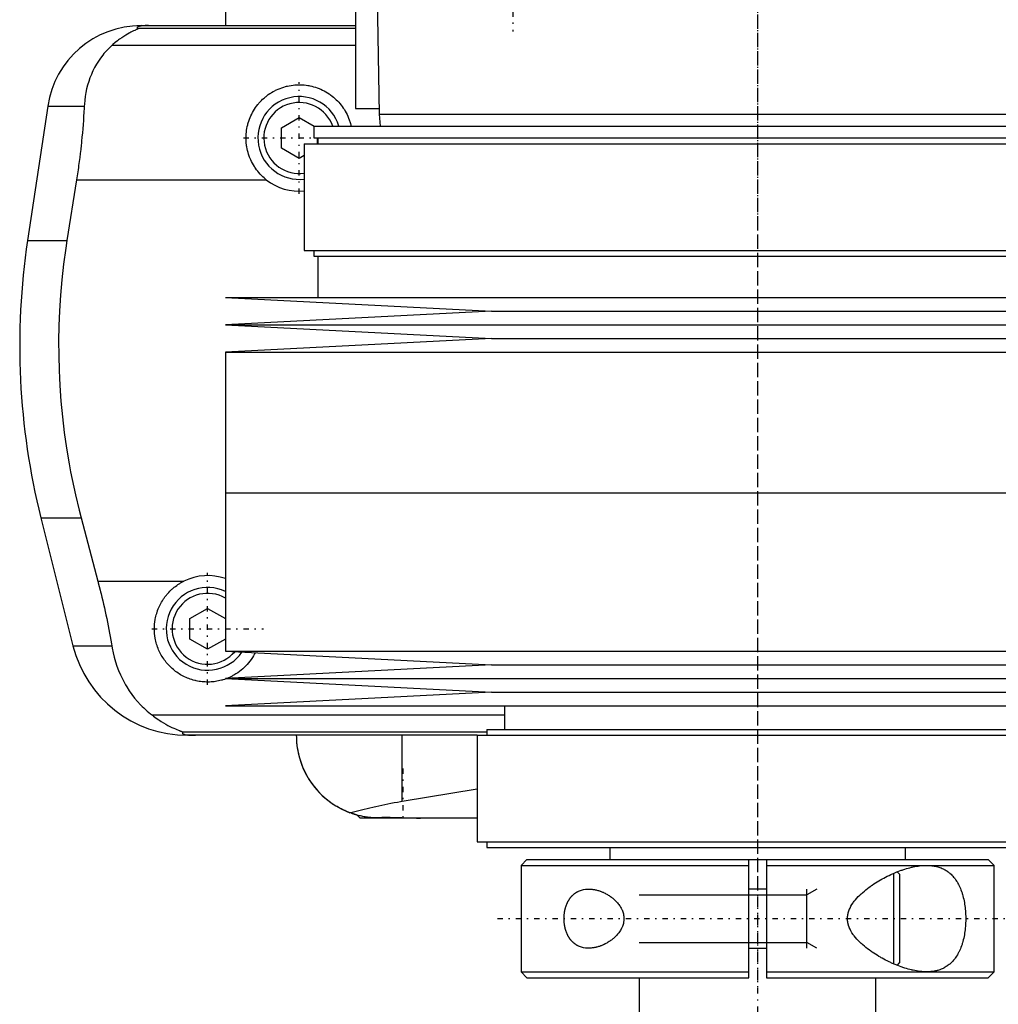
# Model space of a CAD drawing. Extents: x -105 to 105, y -139 to 487.
# Tile 2 of 5: x -62 to 20, y -83 to 0. Entities that reach past the tile are written whole.
import ezdxf

# ---------------------------------------------------------------- set-up
doc = ezdxf.new("R2010")
doc.units = 0
doc.linetypes.add('CENTER', pattern=[1.5, 0.45, -0.5, 0.05, -0.5])
for name, color, linetype in [('AM_0', 7, 'CONTINUOUS'), ('AM_10', 7, 'CONTINUOUS'), ('AM_7', 7, 'CENTER')]:
    doc.layers.add(name, color=color, linetype=linetype)

msp = doc.modelspace()

# ---------------------------------------------------------------- linework, layer by layer
at = {"layer": 'AM_0', "color": 7, "linetype": 'CONTINUOUS'}
for p, q in [((-34, 4), (-34, -7)), ((-32.175, 4), (-32, -7.5)), ((-45, 1.5), (-45, 0)), ((-52.11, 0), (-34, 0)), ((-34, -0.254), (-52.378, -0.254)), ((-34, -1.693), (-54.6, -1.693)), ((-60.021, -6.813), (-61.724, -18.159)), ((-60.021, -6.813), (-56.932, -6.813)), ((-34, -7), (-32.008, -7)), ((-40.25, -8.634), (-38.75, -7.768)), ((-38.75, -7.768), (-37.482, -8.5)), ((-32, -7.5), (-31.9, -8.5)), ((-32, -7.5), (32, -7.5)), ((-40.25, -10.366), (-40.25, -8.634)), ((-37.525, -8.5), (-37.525, -9.5)), ((-37.525, -8.5), (37.525, -8.5)), ((-37.525, -9.5), (37.525, -9.5)), ((-37.25, -9.5), (-37.25, -10)), ((-37.175, -9.5), (-37.175, -10)), ((-38.75, -11.232), (-40.25, -10.366)), ((-38.325, -10), (-38.325, -19)), ((-38.325, -10), (38.325, -10)), ((-38.325, -10.987), (-38.75, -11.232)), ((-57.58, -13.032), (-58.394, -18.159)), ((-57.58, -13.032), (-41.538, -13.032)), ((-61.724, -18.159), (-58.394, -18.159)), ((-38.325, -19), (38.325, -19)), ((-37.525, -19), (-37.525, -19.5)), ((-37.525, -19.5), (37.525, -19.5)), ((-37.175, -19.5), (-37.175, -23)), ((-45, -23), (-22.5, -24.15)), ((-45, -23), (45, -23)), ((-22.5, -24.15), (-45, -25.3)), ((-22.5, -24.15), (22.5, -24.15)), ((-45, -25.3), (-22.5, -26.45)), ((-45, -25.3), (45, -25.3)), ((-22.5, -26.45), (-45, -27.6)), ((-22.5, -26.45), (22.5, -26.45)), ((-45, -27.6), (-45, -39.5)), ((-45, -27.6), (45, -27.6)), ((-45, -39.5), (45, -39.5)), ((-45, -39.5), (-45, -52.9)), ((-45, -39.5), (0, -39.5)), ((-60.596, -41.616), (-57.893, -52.426)), ((-60.596, -41.616), (-57.2, -41.616)), ((-57.2, -41.616), (-55.781, -46.968)), ((-55.781, -46.968), (-48.498, -46.968)), ((-48, -50.134), (-46.5, -49.268)), ((-46.5, -49.268), (-45, -50.134)), ((-48, -51.866), (-48, -50.134)), ((-57.893, -52.426), (-54.602, -52.426)), ((-46.5, -52.732), (-48, -51.866)), ((-45, -51.866), (-46.5, -52.732)), ((-45, -52.9), (-22.5, -54.05)), ((-45, -52.9), (45, -52.9)), ((-22.5, -54.05), (-45, -55.2)), ((-22.5, -54.05), (22.5, -54.05)), ((-45, -55.2), (-22.5, -56.35)), ((-45, -55.2), (45, -55.2)), ((-22.5, -56.35), (-45, -57.5)), ((-22.5, -56.35), (22.5, -56.35)), ((-45, -57.5), (45, -57.5)), ((-21.4, -57.5), (-21.4, -59.5)), ((-21.4, -58.307), (-51.173, -58.307)), ((-22.9, -59.746), (-48.569, -59.746)), ((-22.9, -59.5), (-22.9, -60)), ((-22.9, -59.5), (22.9, -59.5)), ((-23.7, -60), (-48.192, -60)), ((-30.043, -65.574), (-30.043, -60)), ((-23.7, -60), (-23.7, -69)), ((-23.7, -60), (23.7, -60)), ((-30.043, -65.574), (-23.712, -64.524)), ((-34.069, -66.687), (-34.225, -66.637)), ((-33.848, -66.752), (-33.6, -67)), ((-23.732, -67), (-33.6, -67)), ((-23.7, -69), (23.7, -69)), ((-22.9, -69), (-22.9, -69.5)), ((-22.9, -69.5), (22.9, -69.5)), ((-12.5, -69.5), (-12.5, -70.5)), ((12.5, -70.5), (12.5, -69.5)), ((-19.5, -70.5), (-20, -71)), ((-19.5, -70.5), (-0.75, -70.5)), ((-0.75, -70.5), (0.75, -70.5)), ((-0.75, -80.5), (-0.75, -70.5)), ((0.75, -70.5), (19.5, -70.5)), ((0.75, -70.5), (0.75, -80.5)), ((20, -71), (19.5, -70.5)), ((-20, -71), (-20, -80)), ((-20, -71), (-0.75, -71)), ((0.75, -71), (20, -71)), ((12, -71.75), (11.797, -71.547)), ((20, -80), (20, -71)), ((11.5, -71.67), (11.5, -79.33)), ((12, -71.75), (12, -79.25)), ((0.75, -73), (-0.75, -73)), ((-0.75, -78), (0.75, -78)), ((11.797, -79.453), (12, -79.25)), ((-20, -80), (-19.5, -80.5)), ((-20, -80), (-0.75, -80)), ((-19.5, -80.5), (-0.75, -80.5)), ((-10, -80.5), (-10, -110.5)), ((0.75, -80), (20, -80)), ((0.75, -80.5), (19.5, -80.5)), ((10, -110.5), (10, -80.5)), ((19.5, -80.5), (20, -80))]:
    msp.add_line(p, q, dxfattribs=at)
for points in [[(-51.492, 0, 0), (-51.497, 0, 0), (-51.506, 0, 0), (-51.516, 0, 0), (-51.521, 0, 0), (-51.525, 0, 0), (-51.535, 0, 0), (-51.544, 0, 0), (-51.553, 0, 0), (-51.562, 0, 0), (-51.57, 0, 0), (-51.574, 0, 0), (-51.579, 0, 0), (-51.587, -0.001, 0), (-51.596, -0.001, 0), (-51.605, -0.001, 0), (-51.614, -0.001, 0), (-51.623, -0.001, 0), (-51.627, -0.001, 0), (-51.631, -0.001, 0), (-51.64, -0.001, 0), (-51.649, -0.002, 0), (-51.653, -0.002, 0), (-51.657, -0.002, 0), (-51.666, -0.002, 0), (-51.674, -0.002, 0), (-51.678, -0.002, 0), (-51.682, -0.002, 0), (-51.689, -0.003, 0), (-51.697, -0.003, 0), (-51.704, -0.003, 0), (-51.712, -0.003, 0), (-51.719, -0.003, 0), (-51.723, -0.004, 0), (-51.726, -0.004, 0), (-51.734, -0.004, 0), (-51.741, -0.004, 0), (-51.748, -0.004, 0), (-51.756, -0.005, 0), (-51.763, -0.005, 0), (-51.766, -0.005, 0), (-51.77, -0.005, 0), (-51.777, -0.006, 0), (-51.784, -0.006, 0), (-51.79, -0.006, 0), (-51.797, -0.007, 0), (-51.803, -0.007, 0), (-51.807, -0.007, 0), (-51.81, -0.007, 0), (-51.816, -0.007, 0), (-51.822, -0.008, 0), (-51.842, -0.009, 0), (-51.874, -0.011, 0), (-51.89, -0.012, 0), (-51.905, -0.013, 0), (-51.934, -0.015, 0), (-51.962, -0.017, 0), (-51.988, -0.019, 0), (-52.012, -0.022, 0), (-52.035, -0.024, 0), (-52.046, -0.025, 0), (-52.057, -0.026, 0), (-52.077, -0.029, 0), (-52.096, -0.031, 0), (-52.105, -0.032, 0), (-52.113, -0.033, 0), (-52.129, -0.036, 0), (-52.145, -0.038, 0), (-52.153, -0.039, 0), (-52.16, -0.04, 0), (-52.175, -0.043, 0), (-52.189, -0.045, 0), (-52.234, -0.053, 0), (-52.298, -0.069, 0), (-52.348, -0.084, 0), (-52.386, -0.099, 0), (-52.413, -0.113, 0), (-52.423, -0.121, 0), (-52.432, -0.128, 0), (-52.445, -0.142, 0), (-52.452, -0.157, 0), (-52.454, -0.171, 0), (-52.451, -0.186, 0), (-52.443, -0.201, 0), (-52.437, -0.209, 0), (-52.43, -0.216, 0), (-52.412, -0.231, 0), (-52.391, -0.247, 0), (-52.378, -0.254, 0)], [(-52.378, -0.254, 0), (-52.377, -0.255, 0), (-52.376, -0.256, 0), (-52.375, -0.258, 0), (-52.375, -0.259, 0), (-52.376, -0.26, 0), (-52.377, -0.263, 0), (-52.379, -0.265, 0), (-52.381, -0.268, 0), (-52.385, -0.271, 0), (-52.389, -0.274, 0), (-52.391, -0.275, 0), (-52.394, -0.277, 0), (-52.4, -0.281, 0), (-52.406, -0.284, 0), (-52.413, -0.288, 0), (-52.421, -0.292, 0), (-52.429, -0.296, 0), (-52.433, -0.299, 0), (-52.438, -0.301, 0), (-52.447, -0.306, 0), (-52.457, -0.31, 0), (-52.462, -0.313, 0), (-52.468, -0.315, 0), (-52.479, -0.321, 0), (-52.49, -0.326, 0), (-52.496, -0.329, 0), (-52.502, -0.331, 0), (-52.514, -0.337, 0), (-52.527, -0.343, 0), (-52.54, -0.349, 0), (-52.553, -0.355, 0), (-52.567, -0.361, 0), (-52.574, -0.364, 0), (-52.581, -0.368, 0), (-52.595, -0.374, 0), (-52.61, -0.381, 0), (-52.663, -0.405, 0), (-52.763, -0.452, 0), (-52.876, -0.506, 0), (-52.999, -0.568, 0), (-53.064, -0.602, 0), (-53.132, -0.638, 0), (-53.273, -0.717, 0), (-53.426, -0.807, 0), (-53.588, -0.908, 0), (-53.758, -1.021, 0), (-53.936, -1.147, 0), (-54.027, -1.214, 0), (-54.12, -1.286, 0), (-54.309, -1.438, 0), (-54.502, -1.605, 0), (-54.6, -1.693, 0)], [(-54.6, -1.693, 0), (-54.718, -1.8, 0), (-54.945, -2.021, 0), (-55.16, -2.253, 0), (-55.263, -2.372, 0), (-55.363, -2.494, 0), (-55.554, -2.744, 0), (-55.733, -3.004, 0), (-55.901, -3.271, 0), (-56.056, -3.547, 0), (-56.199, -3.831, 0), (-56.266, -3.975, 0), (-56.33, -4.121, 0), (-56.448, -4.419, 0), (-56.554, -4.722, 0), (-56.647, -5.031, 0), (-56.727, -5.345, 0), (-56.795, -5.664, 0), (-56.824, -5.825, 0), (-56.85, -5.988, 0), (-56.893, -6.315, 0), (-56.922, -6.646, 0), (-56.932, -6.813, 0)], [(-41.538, -13.032, 0), (-41.601, -12.982, 0), (-41.722, -12.879, 0), (-41.839, -12.772, 0), (-41.895, -12.718, 0), (-41.951, -12.663, 0), (-42.059, -12.55, 0), (-42.164, -12.432, 0), (-42.266, -12.309, 0), (-42.364, -12.181, 0), (-42.458, -12.05, 0), (-42.503, -11.982, 0), (-42.548, -11.914, 0), (-42.633, -11.775, 0), (-42.713, -11.632, 0), (-42.788, -11.486, 0), (-42.858, -11.337, 0), (-42.922, -11.186, 0), (-42.952, -11.109, 0), (-42.981, -11.033, 0), (-43.034, -10.877, 0), (-43.081, -10.721, 0), (-43.103, -10.642, 0), (-43.123, -10.563, 0), (-43.158, -10.405, 0), (-43.188, -10.247, 0), (-43.2, -10.168, 0), (-43.211, -10.089, 0), (-43.229, -9.931, 0), (-43.242, -9.774, 0), (-43.248, -9.619, 0), (-43.25, -9.465, 0), (-43.246, -9.311, 0), (-43.242, -9.234, 0), (-43.237, -9.156, 0), (-43.222, -9, 0), (-43.202, -8.844, 0), (-43.176, -8.688, 0), (-43.145, -8.532, 0), (-43.108, -8.377, 0), (-43.087, -8.3, 0), (-43.065, -8.223, 0), (-43.017, -8.07, 0), (-42.963, -7.919, 0), (-42.904, -7.77, 0), (-42.84, -7.624, 0), (-42.771, -7.48, 0), (-42.734, -7.409, 0), (-42.697, -7.338, 0), (-42.618, -7.2, 0), (-42.534, -7.065, 0), (-42.447, -6.934, 0), (-42.355, -6.807, 0), (-42.259, -6.683, 0), (-42.21, -6.623, 0), (-42.16, -6.564, 0), (-42.058, -6.449, 0), (-41.953, -6.339, 0), (-41.845, -6.233, 0), (-41.732, -6.13, 0), (-41.615, -6.03, 0), (-41.554, -5.981, 0), (-41.493, -5.932, 0), (-41.366, -5.838, 0), (-41.235, -5.748, 0), (-41.168, -5.705, 0), (-41.1, -5.663, 0), (-40.962, -5.581, 0), (-40.82, -5.504, 0), (-40.748, -5.468, 0), (-40.675, -5.432, 0), (-40.527, -5.366, 0), (-40.376, -5.304, 0), (-40.223, -5.248, 0), (-40.068, -5.197, 0), (-39.912, -5.153, 0), (-39.833, -5.132, 0), (-39.754, -5.114, 0), (-39.596, -5.08, 0), (-39.437, -5.053, 0), (-39.278, -5.031, 0), (-39.119, -5.015, 0), (-38.962, -5.005, 0), (-38.883, -5.002, 0), (-38.805, -5, 0), (-38.649, -5.001, 0), (-38.492, -5.007, 0), (-38.334, -5.019, 0), (-38.175, -5.037, 0), (-38.016, -5.06, 0), (-37.937, -5.074, 0), (-37.857, -5.089, 0), (-37.699, -5.124, 0), (-37.542, -5.165, 0), (-37.386, -5.212, 0), (-37.232, -5.264, 0), (-37.079, -5.322, 0), (-37.004, -5.352, 0), (-36.93, -5.385, 0), (-36.782, -5.453, 0), (-36.638, -5.526, 0), (-36.497, -5.605, 0), (-36.36, -5.687, 0), (-36.226, -5.775, 0), (-36.161, -5.82, 0), (-36.096, -5.866, 0), (-35.971, -5.961, 0), (-35.85, -6.059, 0), (-35.791, -6.109, 0), (-35.734, -6.16, 0), (-35.623, -6.264, 0), (-35.516, -6.371, 0), (-35.463, -6.426, 0), (-35.411, -6.483, 0), (-35.31, -6.599, 0), (-35.212, -6.719, 0), (-35.118, -6.844, 0), (-35.027, -6.972, 0), (-34.94, -7.105, 0), (-34.899, -7.172, 0), (-34.858, -7.241, 0), (-34.781, -7.38, 0), (-34.708, -7.522, 0), (-34.64, -7.667, 0), (-34.578, -7.814, 0), (-34.52, -7.964, 0), (-34.494, -8.039, 0), (-34.468, -8.115, 0), (-34.422, -8.268, 0), (-34.381, -8.423, 0), (-34.362, -8.5, 0)], [(-56.932, -6.813, 0), (-56.941, -6.985, 0), (-56.96, -7.331, 0), (-56.981, -7.678, 0), (-56.992, -7.852, 0), (-57.004, -8.026, 0), (-57.03, -8.374, 0), (-57.058, -8.723, 0), (-57.088, -9.071, 0), (-57.12, -9.42, 0), (-57.155, -9.769, 0), (-57.173, -9.943, 0), (-57.191, -10.117, 0), (-57.23, -10.464, 0), (-57.27, -10.81, 0), (-57.313, -11.155, 0), (-57.357, -11.498, 0), (-57.403, -11.84, 0), (-57.427, -12.01, 0), (-57.451, -12.18, 0), (-57.501, -12.52, 0), (-57.553, -12.861, 0), (-57.58, -13.032, 0)], [(-58.394, -18.159, 0), (-58.495, -18.825, 0), (-58.674, -20.156, 0), (-58.821, -21.482, 0), (-58.882, -22.142, 0), (-58.935, -22.799, 0), (-59.018, -24.102, 0), (-59.071, -25.384, 0), (-59.094, -26.642, 0), (-59.089, -27.883, 0), (-59.057, -29.149, 0), (-59.03, -29.791, 0), (-58.995, -30.438, 0), (-58.902, -31.746, 0), (-58.777, -33.067, 0), (-58.62, -34.395, 0), (-58.431, -35.726, 0), (-58.21, -37.055, 0), (-58.088, -37.717, 0), (-57.958, -38.376, 0), (-57.676, -39.685, 0), (-57.366, -40.978, 0), (-57.2, -41.616, 0)], [(-55.781, -46.968, 0), (-55.741, -47.12, 0), (-55.662, -47.424, 0), (-55.585, -47.726, 0), (-55.547, -47.877, 0), (-55.51, -48.027, 0), (-55.436, -48.327, 0), (-55.365, -48.626, 0), (-55.296, -48.924, 0), (-55.227, -49.223, 0), (-55.161, -49.525, 0), (-55.128, -49.676, 0), (-55.095, -49.827, 0), (-55.031, -50.131, 0), (-54.968, -50.435, 0), (-54.907, -50.741, 0), (-54.848, -51.047, 0), (-54.79, -51.353, 0), (-54.762, -51.506, 0), (-54.735, -51.66, 0), (-54.68, -51.966, 0), (-54.628, -52.273, 0), (-54.602, -52.426, 0)], [(-44.898, -55.205, 0), (-44.959, -55.228, 0), (-45.081, -55.27, 0), (-45.204, -55.309, 0), (-45.266, -55.328, 0), (-45.329, -55.345, 0), (-45.454, -55.377, 0), (-45.58, -55.405, 0), (-45.706, -55.429, 0), (-45.833, -55.45, 0), (-45.959, -55.467, 0), (-46.022, -55.475, 0), (-46.086, -55.481, 0), (-46.212, -55.491, 0), (-46.337, -55.497, 0), (-46.461, -55.5, 0), (-46.586, -55.499, 0), (-46.71, -55.495, 0), (-46.773, -55.492, 0), (-46.836, -55.487, 0), (-46.962, -55.476, 0), (-47.089, -55.461, 0), (-47.152, -55.453, 0), (-47.215, -55.443, 0), (-47.342, -55.421, 0), (-47.468, -55.395, 0), (-47.531, -55.38, 0), (-47.594, -55.365, 0), (-47.718, -55.332, 0), (-47.843, -55.295, 0), (-47.966, -55.255, 0), (-48.087, -55.211, 0), (-48.208, -55.163, 0), (-48.267, -55.138, 0), (-48.326, -55.113, 0), (-48.444, -55.059, 0), (-48.559, -55.001, 0), (-48.672, -54.941, 0), (-48.783, -54.878, 0), (-48.892, -54.812, 0), (-48.945, -54.778, 0), (-48.998, -54.743, 0), (-49.102, -54.671, 0), (-49.203, -54.597, 0), (-49.302, -54.521, 0), (-49.397, -54.443, 0), (-49.49, -54.363, 0), (-49.535, -54.322, 0), (-49.579, -54.281, 0), (-49.666, -54.198, 0), (-49.75, -54.113, 0), (-49.832, -54.024, 0), (-49.913, -53.933, 0), (-49.992, -53.838, 0), (-50.03, -53.79, 0), (-50.068, -53.742, 0), (-50.143, -53.642, 0), (-50.214, -53.54, 0), (-50.283, -53.436, 0), (-50.35, -53.33, 0), (-50.414, -53.221, 0), (-50.444, -53.166, 0), (-50.474, -53.111, 0), (-50.532, -52.998, 0), (-50.587, -52.884, 0), (-50.613, -52.826, 0), (-50.638, -52.768, 0), (-50.686, -52.651, 0), (-50.731, -52.532, 0), (-50.752, -52.472, 0), (-50.773, -52.412, 0), (-50.811, -52.291, 0), (-50.845, -52.17, 0), (-50.876, -52.047, 0), (-50.904, -51.924, 0), (-50.928, -51.8, 0), (-50.939, -51.739, 0), (-50.949, -51.677, 0), (-50.966, -51.553, 0), (-50.979, -51.429, 0), (-50.99, -51.306, 0), (-50.996, -51.183, 0), (-51, -51.061, 0), (-51, -51, 0), (-51, -50.94, 0), (-50.996, -50.817, 0), (-50.99, -50.694, 0), (-50.979, -50.569, 0), (-50.966, -50.444, 0), (-50.948, -50.319, 0), (-50.938, -50.256, 0), (-50.927, -50.193, 0), (-50.902, -50.067, 0), (-50.874, -49.942, 0), (-50.842, -49.816, 0), (-50.806, -49.692, 0), (-50.766, -49.568, 0), (-50.745, -49.506, 0), (-50.723, -49.445, 0), (-50.676, -49.323, 0), (-50.625, -49.203, 0), (-50.572, -49.084, 0), (-50.514, -48.966, 0), (-50.454, -48.851, 0), (-50.422, -48.794, 0), (-50.39, -48.737, 0), (-50.323, -48.626, 0), (-50.253, -48.517, 0), (-50.217, -48.463, 0), (-50.18, -48.41, 0), (-50.104, -48.306, 0), (-50.026, -48.204, 0), (-49.986, -48.155, 0), (-49.946, -48.106, 0), (-49.863, -48.01, 0), (-49.778, -47.917, 0), (-49.692, -47.828, 0), (-49.603, -47.741, 0), (-49.511, -47.656, 0), (-49.464, -47.614, 0), (-49.416, -47.573, 0), (-49.318, -47.491, 0), (-49.217, -47.413, 0), (-49.113, -47.336, 0), (-49.007, -47.263, 0), (-48.898, -47.192, 0), (-48.842, -47.158, 0), (-48.786, -47.124, 0), (-48.673, -47.059, 0), (-48.557, -46.998, 0), (-48.498, -46.968, 0)], [(-54.602, -52.426, 0), (-54.568, -52.624, 0), (-54.487, -53.017, 0), (-54.393, -53.404, 0), (-54.34, -53.595, 0), (-54.284, -53.785, 0), (-54.161, -54.159, 0), (-54.024, -54.526, 0), (-53.873, -54.885, 0), (-53.708, -55.236, 0), (-53.529, -55.579, 0), (-53.435, -55.747, 0), (-53.337, -55.912, 0), (-53.131, -56.236, 0), (-52.912, -56.55, 0), (-52.68, -56.852, 0), (-52.435, -57.144, 0), (-52.177, -57.424, 0), (-52.043, -57.559, 0), (-51.906, -57.692, 0), (-51.622, -57.947, 0), (-51.326, -58.19, 0), (-51.173, -58.307, 0)], [(-42.483, -53.029, 0), (-42.526, -53.111, 0), (-42.616, -53.272, 0), (-42.712, -53.429, 0), (-42.762, -53.506, 0), (-42.814, -53.581, 0), (-42.921, -53.728, 0), (-43.033, -53.869, 0), (-43.15, -54.005, 0), (-43.271, -54.134, 0), (-43.396, -54.258, 0), (-43.46, -54.318, 0), (-43.526, -54.377, 0), (-43.664, -54.494, 0), (-43.807, -54.605, 0), (-43.957, -54.712, 0), (-44.112, -54.814, 0), (-44.272, -54.91, 0), (-44.354, -54.955, 0), (-44.437, -54.999, 0), (-44.606, -55.082, 0), (-44.779, -55.158, 0), (-44.867, -55.193, 0)], [(-51.173, -58.307, 0), (-51.062, -58.391, 0), (-50.845, -58.549, 0), (-50.632, -58.694, 0), (-50.529, -58.762, 0), (-50.427, -58.828, 0), (-50.228, -58.949, 0), (-50.037, -59.06, 0), (-49.854, -59.159, 0), (-49.681, -59.249, 0), (-49.517, -59.329, 0), (-49.439, -59.366, 0), (-49.364, -59.401, 0), (-49.221, -59.464, 0), (-49.09, -59.52, 0), (-48.964, -59.571, 0), (-48.894, -59.599, 0), (-48.875, -59.606, 0), (-48.856, -59.614, 0), (-48.847, -59.618, 0), (-48.838, -59.621, 0), (-48.82, -59.628, 0), (-48.802, -59.635, 0), (-48.785, -59.642, 0), (-48.768, -59.649, 0), (-48.751, -59.655, 0), (-48.743, -59.658, 0), (-48.735, -59.662, 0), (-48.719, -59.668, 0), (-48.704, -59.674, 0), (-48.697, -59.677, 0), (-48.69, -59.68, 0), (-48.676, -59.685, 0), (-48.662, -59.691, 0), (-48.656, -59.693, 0), (-48.65, -59.696, 0), (-48.638, -59.701, 0), (-48.627, -59.706, 0), (-48.616, -59.711, 0), (-48.607, -59.715, 0), (-48.598, -59.719, 0), (-48.594, -59.721, 0), (-48.59, -59.723, 0), (-48.584, -59.727, 0), (-48.578, -59.73, 0), (-48.574, -59.733, 0), (-48.57, -59.736, 0), (-48.568, -59.739, 0), (-48.567, -59.74, 0), (-48.567, -59.741, 0), (-48.567, -59.743, 0), (-48.568, -59.745, 0), (-48.569, -59.746, 0)], [(-48.569, -59.746, 0), (-48.581, -59.754, 0), (-48.601, -59.769, 0), (-48.617, -59.784, 0), (-48.623, -59.792, 0), (-48.628, -59.799, 0), (-48.633, -59.815, 0), (-48.633, -59.83, 0), (-48.627, -59.844, 0), (-48.615, -59.859, 0), (-48.597, -59.874, 0), (-48.585, -59.881, 0), (-48.571, -59.888, 0), (-48.536, -59.903, 0), (-48.489, -59.918, 0), (-48.428, -59.933, 0), (-48.351, -59.948, 0), (-48.298, -59.957, 0), (-48.282, -59.959, 0), (-48.265, -59.961, 0), (-48.257, -59.963, 0), (-48.248, -59.964, 0), (-48.229, -59.966, 0), (-48.209, -59.968, 0), (-48.198, -59.97, 0), (-48.187, -59.971, 0), (-48.164, -59.973, 0), (-48.14, -59.975, 0), (-48.128, -59.977, 0), (-48.115, -59.978, 0), (-48.088, -59.98, 0), (-48.06, -59.982, 0), (-48.03, -59.984, 0), (-47.999, -59.987, 0), (-47.967, -59.989, 0), (-47.95, -59.989, 0), (-47.933, -59.99, 0), (-47.911, -59.991, 0), (-47.904, -59.992, 0), (-47.898, -59.992, 0), (-47.894, -59.992, 0), (-47.891, -59.992, 0), (-47.884, -59.993, 0), (-47.877, -59.993, 0), (-47.87, -59.993, 0), (-47.863, -59.994, 0), (-47.856, -59.994, 0), (-47.852, -59.994, 0), (-47.849, -59.994, 0), (-47.842, -59.994, 0), (-47.834, -59.995, 0), (-47.827, -59.995, 0), (-47.82, -59.995, 0), (-47.812, -59.995, 0), (-47.809, -59.996, 0), (-47.805, -59.996, 0), (-47.798, -59.996, 0), (-47.791, -59.996, 0), (-47.783, -59.996, 0), (-47.775, -59.997, 0), (-47.767, -59.997, 0), (-47.763, -59.997, 0), (-47.759, -59.997, 0), (-47.751, -59.997, 0), (-47.743, -59.997, 0), (-47.734, -59.998, 0), (-47.726, -59.998, 0), (-47.717, -59.998, 0), (-47.713, -59.998, 0), (-47.708, -59.998, 0), (-47.7, -59.998, 0), (-47.691, -59.999, 0), (-47.687, -59.999, 0), (-47.682, -59.999, 0), (-47.674, -59.999, 0), (-47.665, -59.999, 0), (-47.661, -59.999, 0), (-47.657, -59.999, 0), (-47.648, -59.999, 0), (-47.64, -59.999, 0), (-47.631, -59.999, 0), (-47.622, -60, 0), (-47.612, -60, 0), (-47.608, -60, 0), (-47.603, -60, 0), (-47.594, -60, 0), (-47.584, -60, 0), (-47.575, -60, 0), (-47.565, -60, 0), (-47.556, -60, 0), (-47.551, -60, 0), (-47.546, -60, 0), (-47.537, -60, 0), (-47.528, -60, 0), (-47.523, -60, 0)], [(-39, -60, 0), (-38.998, -60.17, 0), (-38.981, -60.514, 0), (-38.947, -60.862, 0), (-38.923, -61.037, 0), (-38.894, -61.212, 0), (-38.823, -61.564, 0), (-38.733, -61.916, 0), (-38.623, -62.266, 0), (-38.494, -62.614, 0), (-38.344, -62.958, 0), (-38.262, -63.128, 0), (-38.175, -63.297, 0), (-37.986, -63.629, 0), (-37.777, -63.954, 0), (-37.548, -64.269, 0), (-37.299, -64.574, 0), (-37.031, -64.867, 0), (-36.89, -65.009, 0), (-36.744, -65.148, 0), (-36.438, -65.414, 0), (-36.114, -65.664, 0), (-35.945, -65.783, 0)], [(-39, -60, 0), (-38.997, -60.207, 0), (-38.972, -60.625, 0), (-38.921, -61.048, 0), (-38.885, -61.261, 0), (-38.843, -61.475, 0), (-38.737, -61.901, 0), (-38.602, -62.326, 0), (-38.438, -62.747, 0), (-38.245, -63.162, 0), (-38.023, -63.567, 0), (-37.901, -63.766, 0), (-37.771, -63.962, 0), (-37.49, -64.343, 0), (-37.18, -64.708, 0), (-36.842, -65.055, 0), (-36.476, -65.382, 0), (-36.083, -65.686, 0), (-35.877, -65.829, 0), (-35.664, -65.965, 0), (-35.22, -66.216, 0), (-34.742, -66.441, 0), (-34.484, -66.545, 0)], [(-34.484, -66.545, 0), (-34.377, -66.518, 0), (-34.16, -66.464, 0), (-33.939, -66.409, 0), (-33.827, -66.381, 0), (-33.715, -66.353, 0), (-33.486, -66.296, 0), (-33.254, -66.239, 0), (-33.017, -66.181, 0), (-32.777, -66.124, 0), (-32.534, -66.066, 0), (-32.41, -66.037, 0), (-32.286, -66.009, 0), (-32.035, -65.952, 0), (-31.781, -65.897, 0), (-31.523, -65.842, 0), (-31.261, -65.789, 0), (-30.996, -65.738, 0), (-30.862, -65.713, 0), (-30.728, -65.688, 0), (-30.456, -65.641, 0), (-30.182, -65.595, 0), (-30.043, -65.574, 0)], [(-34.299, -66.612, 0), (-34.347, -66.595, 0), (-34.441, -66.56, 0), (-34.536, -66.524, 0), (-34.583, -66.506, 0), (-34.63, -66.487, 0), (-34.724, -66.448, 0), (-34.817, -66.408, 0), (-34.91, -66.366, 0), (-35.003, -66.323, 0), (-35.095, -66.279, 0), (-35.141, -66.256, 0), (-35.187, -66.232, 0), (-35.278, -66.185, 0), (-35.369, -66.136, 0), (-35.459, -66.086, 0), (-35.549, -66.034, 0), (-35.638, -65.981, 0), (-35.682, -65.953, 0), (-35.726, -65.926, 0), (-35.814, -65.87, 0), (-35.901, -65.812, 0), (-35.945, -65.783, 0)], [(-32.725, -66.962, 0), (-32.775, -66.957, 0), (-32.874, -66.945, 0), (-32.973, -66.932, 0), (-33.022, -66.925, 0), (-33.072, -66.917, 0), (-33.171, -66.901, 0), (-33.269, -66.884, 0), (-33.368, -66.865, 0), (-33.466, -66.845, 0), (-33.564, -66.823, 0), (-33.613, -66.812, 0), (-33.662, -66.8, 0), (-33.76, -66.775, 0), (-33.857, -66.749, 0), (-33.954, -66.722, 0), (-34.051, -66.693, 0), (-34.148, -66.662, 0), (-34.196, -66.647, 0), (-34.244, -66.63, 0), (-34.34, -66.597, 0), (-34.436, -66.562, 0), (-34.484, -66.545, 0)], [(-33.85, -66.751, 0), (-33.875, -66.744, 0), (-33.922, -66.731, 0), (-33.966, -66.718, 0), (-33.987, -66.712, 0), (-34.008, -66.706, 0), (-34.047, -66.694, 0), (-34.083, -66.683, 0), (-34.117, -66.672, 0), (-34.148, -66.662, 0), (-34.176, -66.653, 0), (-34.189, -66.649, 0), (-34.201, -66.645, 0), (-34.223, -66.638, 0), (-34.242, -66.631, 0), (-34.259, -66.625, 0), (-34.273, -66.621, 0), (-34.284, -66.617, 0), (-34.288, -66.616, 0), (-34.292, -66.614, 0), (-34.297, -66.612, 0), (-34.3, -66.611, 0), (-34.3, -66.611, 0)], [(-33.85, -66.751, 0), (-33.875, -66.744, 0), (-33.922, -66.731, 0), (-33.966, -66.718, 0), (-33.988, -66.712, 0), (-34.008, -66.706, 0), (-34.047, -66.694, 0), (-34.084, -66.683, 0), (-34.117, -66.672, 0), (-34.148, -66.662, 0), (-34.176, -66.653, 0), (-34.189, -66.649, 0), (-34.201, -66.645, 0), (-34.223, -66.638, 0), (-34.242, -66.631, 0), (-34.259, -66.625, 0), (-34.273, -66.621, 0), (-34.284, -66.617, 0), (-34.288, -66.616, 0), (-34.292, -66.614, 0), (-34.297, -66.612, 0), (-34.3, -66.611, 0), (-34.3, -66.611, 0)], [(-32.725, -66.962, 0), (-32.627, -66.958, 0), (-32.425, -66.95, 0), (-32.215, -66.944, 0), (-32.107, -66.941, 0), (-31.997, -66.938, 0), (-31.773, -66.935, 0), (-31.542, -66.933, 0), (-31.306, -66.933, 0), (-31.066, -66.935, 0), (-30.823, -66.939, 0), (-30.701, -66.942, 0), (-30.578, -66.944, 0), (-30.33, -66.951, 0), (-30.081, -66.959, 0), (-29.831, -66.968, 0), (-29.582, -66.976, 0), (-29.335, -66.984, 0), (-29.213, -66.988, 0), (-29.091, -66.991, 0), (-28.849, -66.997, 0), (-28.611, -67, 0), (-28.494, -67, 0)], [(-32, -67, 0), (-32.022, -67, 0), (-32.065, -67, 0), (-32.107, -66.999, 0), (-32.129, -66.999, 0), (-32.15, -66.998, 0), (-32.192, -66.997, 0), (-32.234, -66.996, 0), (-32.275, -66.995, 0), (-32.316, -66.993, 0), (-32.357, -66.991, 0), (-32.377, -66.99, 0), (-32.398, -66.989, 0), (-32.438, -66.986, 0), (-32.477, -66.984, 0), (-32.516, -66.981, 0), (-32.555, -66.978, 0), (-32.594, -66.975, 0), (-32.613, -66.973, 0), (-32.632, -66.971, 0), (-32.67, -66.968, 0), (-32.707, -66.964, 0), (-32.725, -66.962, 0)], [(14.283, -80, 0), (14.22, -80, 0), (14.093, -79.996, 0), (13.964, -79.989, 0), (13.899, -79.984, 0), (13.834, -79.978, 0), (13.701, -79.964, 0), (13.566, -79.946, 0), (13.43, -79.925, 0), (13.292, -79.9, 0), (13.153, -79.872, 0), (13.082, -79.856, 0), (13.012, -79.84, 0), (12.87, -79.805, 0), (12.727, -79.767, 0), (12.583, -79.726, 0), (12.438, -79.682, 0), (12.292, -79.634, 0), (12.219, -79.61, 0), (12.146, -79.584, 0), (11.999, -79.531, 0), (11.851, -79.474, 0), (11.778, -79.445, 0), (11.704, -79.416, 0), (11.556, -79.354, 0), (11.409, -79.29, 0), (11.335, -79.256, 0), (11.261, -79.223, 0), (11.114, -79.153, 0), (10.968, -79.082, 0), (10.822, -79.007, 0), (10.677, -78.931, 0), (10.533, -78.853, 0), (10.461, -78.812, 0), (10.39, -78.772, 0), (10.248, -78.689, 0), (10.108, -78.604, 0), (9.969, -78.518, 0), (9.832, -78.429, 0), (9.697, -78.338, 0), (9.63, -78.292, 0), (9.563, -78.245, 0), (9.428, -78.148, 0), (9.293, -78.047, 0), (9.158, -77.942, 0), (9.025, -77.833, 0), (8.893, -77.72, 0), (8.828, -77.662, 0), (8.763, -77.604, 0), (8.636, -77.484, 0), (8.513, -77.36, 0), (8.395, -77.233, 0), (8.281, -77.102, 0), (8.173, -76.968, 0), (8.122, -76.9, 0), (8.072, -76.831, 0), (7.978, -76.69, 0), (7.892, -76.545, 0), (7.816, -76.397, 0), (7.775, -76.309, 0), (7.764, -76.283, 0), (7.754, -76.258, 0), (7.749, -76.245, 0), (7.744, -76.232, 0), (7.734, -76.206, 0), (7.724, -76.18, 0), (7.715, -76.154, 0), (7.706, -76.128, 0), (7.697, -76.101, 0), (7.693, -76.088, 0), (7.688, -76.075, 0), (7.68, -76.048, 0), (7.673, -76.021, 0), (7.669, -76.008, 0), (7.665, -75.994, 0), (7.658, -75.967, 0), (7.652, -75.94, 0), (7.649, -75.927, 0), (7.645, -75.913, 0), (7.64, -75.886, 0), (7.634, -75.858, 0), (7.629, -75.83, 0), (7.624, -75.802, 0), (7.62, -75.774, 0), (7.618, -75.76, 0), (7.616, -75.746, 0), (7.612, -75.718, 0), (7.609, -75.689, 0), (7.606, -75.661, 0), (7.604, -75.632, 0), (7.602, -75.603, 0), (7.601, -75.588, 0), (7.601, -75.574, 0), (7.6, -75.544, 0), (7.599, -75.515, 0), (7.599, -75.5, 0), (7.599, -75.485, 0), (7.6, -75.456, 0), (7.601, -75.426, 0), (7.601, -75.412, 0), (7.602, -75.397, 0), (7.604, -75.368, 0), (7.606, -75.339, 0), (7.609, -75.311, 0), (7.612, -75.282, 0), (7.616, -75.254, 0), (7.618, -75.24, 0), (7.62, -75.226, 0), (7.624, -75.198, 0), (7.629, -75.17, 0), (7.634, -75.142, 0), (7.64, -75.114, 0), (7.645, -75.087, 0), (7.649, -75.073, 0), (7.652, -75.06, 0), (7.658, -75.033, 0), (7.665, -75.006, 0), (7.669, -74.992, 0), (7.673, -74.979, 0), (7.68, -74.952, 0), (7.688, -74.925, 0), (7.693, -74.912, 0), (7.697, -74.899, 0), (7.706, -74.872, 0), (7.715, -74.846, 0), (7.724, -74.82, 0), (7.734, -74.794, 0), (7.744, -74.768, 0), (7.749, -74.755, 0), (7.754, -74.742, 0), (7.764, -74.717, 0), (7.775, -74.691, 0), (7.816, -74.603, 0), (7.892, -74.455, 0), (7.978, -74.31, 0), (8.072, -74.169, 0), (8.122, -74.1, 0), (8.173, -74.032, 0), (8.281, -73.898, 0), (8.395, -73.767, 0), (8.513, -73.64, 0), (8.636, -73.516, 0), (8.763, -73.396, 0), (8.828, -73.338, 0), (8.893, -73.28, 0), (9.025, -73.167, 0), (9.158, -73.058, 0), (9.293, -72.953, 0), (9.428, -72.852, 0), (9.563, -72.755, 0), (9.63, -72.708, 0), (9.697, -72.662, 0), (9.832, -72.571, 0), (9.969, -72.482, 0), (10.108, -72.396, 0), (10.248, -72.311, 0), (10.39, -72.228, 0), (10.461, -72.188, 0), (10.533, -72.147, 0), (10.677, -72.069, 0), (10.822, -71.993, 0), (10.968, -71.918, 0), (11.114, -71.847, 0), (11.261, -71.777, 0), (11.335, -71.744, 0), (11.409, -71.71, 0), (11.556, -71.646, 0), (11.704, -71.584, 0), (11.778, -71.555, 0), (11.851, -71.526, 0), (11.999, -71.469, 0), (12.146, -71.416, 0), (12.219, -71.39, 0), (12.292, -71.366, 0), (12.438, -71.318, 0), (12.583, -71.274, 0), (12.727, -71.233, 0), (12.87, -71.195, 0), (13.012, -71.16, 0), (13.082, -71.144, 0), (13.153, -71.128, 0), (13.292, -71.1, 0), (13.43, -71.075, 0), (13.566, -71.054, 0), (13.701, -71.036, 0), (13.834, -71.022, 0), (13.899, -71.016, 0), (13.964, -71.011, 0), (14.093, -71.004, 0), (14.22, -71, 0), (14.283, -71, 0)], [(14.283, -71, 0), (14.333, -71, 0), (14.433, -71.003, 0), (14.533, -71.008, 0), (14.583, -71.011, 0), (14.634, -71.015, 0), (14.734, -71.025, 0), (14.833, -71.038, 0), (14.933, -71.054, 0), (15.031, -71.073, 0), (15.129, -71.095, 0), (15.178, -71.107, 0), (15.226, -71.12, 0), (15.322, -71.148, 0), (15.417, -71.18, 0), (15.511, -71.215, 0), (15.603, -71.253, 0), (15.694, -71.295, 0), (15.739, -71.317, 0), (15.783, -71.34, 0), (15.871, -71.389, 0), (15.957, -71.441, 0), (15.999, -71.468, 0), (16.041, -71.497, 0), (16.123, -71.556, 0), (16.204, -71.618, 0), (16.243, -71.651, 0), (16.282, -71.684, 0), (16.358, -71.754, 0), (16.432, -71.826, 0), (16.504, -71.903, 0), (16.574, -71.982, 0), (16.641, -72.064, 0), (16.674, -72.107, 0), (16.706, -72.15, 0), (16.769, -72.239, 0), (16.83, -72.33, 0), (16.888, -72.425, 0), (16.944, -72.522, 0), (16.998, -72.624, 0), (17.024, -72.676, 0), (17.051, -72.73, 0), (17.101, -72.84, 0), (17.15, -72.954, 0), (17.197, -73.072, 0), (17.241, -73.194, 0), (17.283, -73.319, 0), (17.304, -73.383, 0), (17.323, -73.447, 0), (17.36, -73.578, 0), (17.395, -73.712, 0), (17.427, -73.848, 0), (17.456, -73.987, 0), (17.482, -74.127, 0), (17.494, -74.198, 0), (17.506, -74.269, 0), (17.527, -74.413, 0), (17.545, -74.557, 0), (17.561, -74.703, 0), (17.574, -74.848, 0), (17.584, -74.994, 0), (17.588, -75.067, 0), (17.592, -75.14, 0), (17.597, -75.285, 0), (17.599, -75.428, 0), (17.6, -75.5, 0), (17.599, -75.572, 0), (17.597, -75.715, 0), (17.592, -75.86, 0), (17.588, -75.933, 0), (17.584, -76.006, 0), (17.574, -76.152, 0), (17.561, -76.297, 0), (17.545, -76.443, 0), (17.527, -76.587, 0), (17.506, -76.731, 0), (17.494, -76.802, 0), (17.482, -76.873, 0), (17.456, -77.013, 0), (17.427, -77.152, 0), (17.395, -77.288, 0), (17.36, -77.422, 0), (17.323, -77.553, 0), (17.304, -77.617, 0), (17.283, -77.681, 0), (17.241, -77.806, 0), (17.197, -77.928, 0), (17.15, -78.046, 0), (17.101, -78.16, 0), (17.051, -78.27, 0), (17.024, -78.324, 0), (16.998, -78.376, 0), (16.944, -78.478, 0), (16.888, -78.575, 0), (16.83, -78.67, 0), (16.769, -78.761, 0), (16.706, -78.85, 0), (16.674, -78.893, 0), (16.641, -78.936, 0), (16.574, -79.018, 0), (16.504, -79.097, 0), (16.432, -79.174, 0), (16.358, -79.246, 0), (16.282, -79.316, 0), (16.243, -79.349, 0), (16.204, -79.382, 0), (16.123, -79.444, 0), (16.041, -79.503, 0), (15.999, -79.532, 0), (15.957, -79.559, 0), (15.871, -79.611, 0), (15.783, -79.66, 0), (15.739, -79.683, 0), (15.694, -79.705, 0), (15.603, -79.747, 0), (15.511, -79.785, 0), (15.417, -79.82, 0), (15.322, -79.852, 0), (15.226, -79.88, 0), (15.178, -79.893, 0), (15.129, -79.905, 0), (15.031, -79.927, 0), (14.933, -79.946, 0), (14.833, -79.962, 0), (14.734, -79.975, 0), (14.634, -79.985, 0), (14.583, -79.989, 0), (14.533, -79.992, 0), (14.433, -79.997, 0), (14.333, -80, 0), (14.283, -80, 0)], [(-16.363, -75.5, 0), (-16.363, -75.48, 0), (-16.363, -75.439, 0), (-16.362, -75.398, 0), (-16.361, -75.378, 0), (-16.36, -75.357, 0), (-16.358, -75.316, 0), (-16.356, -75.275, 0), (-16.353, -75.234, 0), (-16.35, -75.192, 0), (-16.346, -75.151, 0), (-16.344, -75.131, 0), (-16.342, -75.11, 0), (-16.337, -75.069, 0), (-16.331, -75.028, 0), (-16.326, -74.987, 0), (-16.319, -74.946, 0), (-16.312, -74.905, 0), (-16.309, -74.885, 0), (-16.305, -74.865, 0), (-16.297, -74.824, 0), (-16.289, -74.784, 0), (-16.285, -74.764, 0), (-16.28, -74.744, 0), (-16.271, -74.705, 0), (-16.261, -74.665, 0), (-16.256, -74.646, 0), (-16.251, -74.626, 0), (-16.241, -74.588, 0), (-16.229, -74.549, 0), (-16.218, -74.511, 0), (-16.206, -74.474, 0), (-16.194, -74.437, 0), (-16.187, -74.418, 0), (-16.181, -74.4, 0), (-16.168, -74.363, 0), (-16.154, -74.327, 0), (-16.14, -74.292, 0), (-16.125, -74.257, 0), (-16.111, -74.222, 0), (-16.103, -74.205, 0), (-16.095, -74.188, 0), (-16.08, -74.155, 0), (-16.064, -74.122, 0), (-16.048, -74.089, 0), (-16.031, -74.057, 0), (-16.014, -74.026, 0), (-16.006, -74.011, 0), (-15.997, -73.995, 0), (-15.98, -73.965, 0), (-15.962, -73.936, 0), (-15.945, -73.907, 0), (-15.927, -73.878, 0), (-15.908, -73.851, 0), (-15.899, -73.837, 0), (-15.89, -73.824, 0), (-15.871, -73.797, 0), (-15.852, -73.771, 0), (-15.833, -73.745, 0), (-15.813, -73.72, 0), (-15.793, -73.695, 0), (-15.783, -73.682, 0), (-15.773, -73.67, 0), (-15.752, -73.646, 0), (-15.731, -73.622, 0), (-15.721, -73.61, 0), (-15.71, -73.599, 0), (-15.689, -73.576, 0), (-15.667, -73.553, 0), (-15.656, -73.542, 0), (-15.645, -73.531, 0), (-15.622, -73.509, 0), (-15.6, -73.488, 0), (-15.577, -73.467, 0), (-15.553, -73.447, 0), (-15.53, -73.427, 0), (-15.518, -73.417, 0), (-15.506, -73.408, 0), (-15.482, -73.389, 0), (-15.458, -73.37, 0), (-15.433, -73.352, 0), (-15.408, -73.334, 0), (-15.383, -73.317, 0), (-15.37, -73.309, 0), (-15.358, -73.3, 0), (-15.332, -73.284, 0), (-15.307, -73.269, 0), (-15.281, -73.253, 0), (-15.254, -73.238, 0), (-15.228, -73.224, 0), (-15.215, -73.217, 0), (-15.202, -73.21, 0), (-15.175, -73.197, 0), (-15.148, -73.184, 0), (-15.053, -73.142, 0), (-14.885, -73.084, 0), (-14.8, -73.061, 0), (-14.714, -73.042, 0), (-14.541, -73.014, 0), (-14.368, -73.002, 0), (-14.283, -73, 0)], [(-14.283, -73, 0), (-14.251, -73, 0), (-14.188, -73.002, 0), (-14.123, -73.005, 0), (-14.091, -73.008, 0), (-14.058, -73.01, 0), (-13.992, -73.017, 0), (-13.925, -73.025, 0), (-13.858, -73.036, 0), (-13.79, -73.048, 0), (-13.722, -73.061, 0), (-13.688, -73.069, 0), (-13.653, -73.077, 0), (-13.585, -73.094, 0), (-13.515, -73.113, 0), (-13.446, -73.133, 0), (-13.377, -73.156, 0), (-13.307, -73.18, 0), (-13.272, -73.192, 0), (-13.237, -73.205, 0), (-13.168, -73.233, 0), (-13.099, -73.262, 0), (-13.064, -73.277, 0), (-13.029, -73.293, 0), (-12.96, -73.325, 0), (-12.892, -73.359, 0), (-12.858, -73.376, 0), (-12.824, -73.394, 0), (-12.756, -73.431, 0), (-12.689, -73.47, 0), (-12.623, -73.51, 0), (-12.557, -73.552, 0), (-12.492, -73.595, 0), (-12.46, -73.617, 0), (-12.428, -73.64, 0), (-12.364, -73.686, 0), (-12.302, -73.733, 0), (-12.241, -73.782, 0), (-12.181, -73.832, 0), (-12.122, -73.884, 0), (-12.093, -73.91, 0), (-12.064, -73.937, 0), (-12.006, -73.994, 0), (-11.949, -74.052, 0), (-11.892, -74.113, 0), (-11.837, -74.177, 0), (-11.782, -74.243, 0), (-11.756, -74.277, 0), (-11.73, -74.311, 0), (-11.679, -74.382, 0), (-11.63, -74.454, 0), (-11.584, -74.529, 0), (-11.541, -74.606, 0), (-11.5, -74.684, 0), (-11.481, -74.724, 0), (-11.462, -74.765, 0), (-11.428, -74.847, 0), (-11.398, -74.93, 0), (-11.372, -75.015, 0), (-11.349, -75.101, 0), (-11.331, -75.189, 0), (-11.324, -75.233, 0), (-11.317, -75.277, 0), (-11.308, -75.366, 0), (-11.303, -75.455, 0), (-11.303, -75.5, 0), (-11.303, -75.545, 0), (-11.308, -75.634, 0), (-11.317, -75.723, 0), (-11.324, -75.767, 0), (-11.331, -75.811, 0), (-11.349, -75.899, 0), (-11.372, -75.985, 0), (-11.398, -76.07, 0), (-11.428, -76.153, 0), (-11.462, -76.235, 0), (-11.481, -76.276, 0), (-11.5, -76.316, 0), (-11.541, -76.394, 0), (-11.584, -76.471, 0), (-11.63, -76.546, 0), (-11.679, -76.618, 0), (-11.73, -76.689, 0), (-11.756, -76.723, 0), (-11.782, -76.757, 0), (-11.837, -76.823, 0), (-11.892, -76.887, 0), (-11.949, -76.948, 0), (-12.006, -77.006, 0), (-12.064, -77.063, 0), (-12.093, -77.09, 0), (-12.122, -77.116, 0), (-12.181, -77.168, 0), (-12.241, -77.218, 0), (-12.302, -77.267, 0), (-12.364, -77.314, 0), (-12.428, -77.36, 0), (-12.46, -77.383, 0), (-12.492, -77.405, 0), (-12.557, -77.448, 0), (-12.623, -77.49, 0), (-12.689, -77.53, 0), (-12.756, -77.569, 0), (-12.824, -77.606, 0), (-12.858, -77.624, 0), (-12.892, -77.641, 0), (-12.96, -77.675, 0), (-13.029, -77.707, 0), (-13.064, -77.723, 0), (-13.099, -77.738, 0), (-13.168, -77.767, 0), (-13.237, -77.795, 0), (-13.272, -77.808, 0), (-13.307, -77.82, 0), (-13.377, -77.844, 0), (-13.446, -77.867, 0), (-13.515, -77.887, 0), (-13.585, -77.906, 0), (-13.653, -77.923, 0), (-13.688, -77.931, 0), (-13.722, -77.939, 0), (-13.79, -77.952, 0), (-13.858, -77.964, 0), (-13.925, -77.975, 0), (-13.992, -77.983, 0), (-14.058, -77.99, 0), (-14.091, -77.992, 0), (-14.123, -77.995, 0), (-14.188, -77.998, 0), (-14.251, -78, 0), (-14.283, -78, 0)], [(-14.283, -78, 0), (-14.368, -77.998, 0), (-14.541, -77.986, 0), (-14.714, -77.958, 0), (-14.8, -77.939, 0), (-14.885, -77.916, 0), (-15.053, -77.858, 0), (-15.148, -77.816, 0), (-15.175, -77.803, 0), (-15.202, -77.79, 0), (-15.215, -77.783, 0), (-15.228, -77.776, 0), (-15.254, -77.762, 0), (-15.281, -77.747, 0), (-15.307, -77.731, 0), (-15.332, -77.716, 0), (-15.358, -77.7, 0), (-15.37, -77.691, 0), (-15.383, -77.683, 0), (-15.408, -77.666, 0), (-15.433, -77.648, 0), (-15.458, -77.63, 0), (-15.482, -77.611, 0), (-15.506, -77.592, 0), (-15.518, -77.583, 0), (-15.53, -77.573, 0), (-15.553, -77.553, 0), (-15.577, -77.533, 0), (-15.6, -77.512, 0), (-15.622, -77.491, 0), (-15.645, -77.469, 0), (-15.656, -77.458, 0), (-15.667, -77.447, 0), (-15.689, -77.424, 0), (-15.71, -77.401, 0), (-15.721, -77.39, 0), (-15.731, -77.378, 0), (-15.752, -77.354, 0), (-15.773, -77.33, 0), (-15.783, -77.318, 0), (-15.793, -77.305, 0), (-15.813, -77.28, 0), (-15.833, -77.255, 0), (-15.852, -77.229, 0), (-15.871, -77.203, 0), (-15.89, -77.176, 0), (-15.899, -77.163, 0), (-15.908, -77.149, 0), (-15.927, -77.122, 0), (-15.945, -77.093, 0), (-15.962, -77.064, 0), (-15.98, -77.035, 0), (-15.997, -77.005, 0), (-16.006, -76.989, 0), (-16.014, -76.974, 0), (-16.031, -76.943, 0), (-16.048, -76.911, 0), (-16.064, -76.878, 0), (-16.08, -76.845, 0), (-16.095, -76.812, 0), (-16.103, -76.795, 0), (-16.111, -76.778, 0), (-16.125, -76.743, 0), (-16.14, -76.708, 0), (-16.154, -76.673, 0), (-16.168, -76.637, 0), (-16.181, -76.6, 0), (-16.187, -76.582, 0), (-16.194, -76.563, 0), (-16.206, -76.526, 0), (-16.218, -76.489, 0), (-16.229, -76.451, 0), (-16.241, -76.412, 0), (-16.251, -76.374, 0), (-16.256, -76.354, 0), (-16.261, -76.335, 0), (-16.271, -76.295, 0), (-16.28, -76.256, 0), (-16.285, -76.236, 0), (-16.289, -76.216, 0), (-16.297, -76.176, 0), (-16.305, -76.135, 0), (-16.309, -76.115, 0), (-16.312, -76.095, 0), (-16.319, -76.054, 0), (-16.326, -76.013, 0), (-16.331, -75.972, 0), (-16.337, -75.931, 0), (-16.342, -75.89, 0), (-16.344, -75.869, 0), (-16.346, -75.849, 0), (-16.35, -75.808, 0), (-16.353, -75.766, 0), (-16.356, -75.725, 0), (-16.358, -75.684, 0), (-16.36, -75.643, 0), (-16.361, -75.622, 0), (-16.362, -75.602, 0), (-16.363, -75.561, 0), (-16.363, -75.52, 0), (-16.363, -75.5, 0)]]:
    msp.add_polyline3d(points, dxfattribs=at)
for centre, radius, start, end in [((-52.11, -8), 8, 90, 171.46703), ((-38.75, -9.5), 3.5, 16.60155, 276.97456), ((-38.75, -9.5), 3, 19.47122, 278.1443), ((-38.75, -9.5), 4.5, 231.7104, 275.41935), ((-2.388, -27.062), 60, 171.46703, 194.03784), ((-46.5, -51), 4.5, 70.52878, 116.36283), ((-46.5, -51), 3.5, 64.62307, 325.72351), ((-46.5, -51), 3, 60, 319.70224), ((-48.192, -50), 10, 194.03784, 270)]:
    msp.add_arc(centre, radius, start, end, dxfattribs=at)
at = {"layer": 'AM_10', "color": 7, "linetype": 'CONTINUOUS'}
for p, q in [((4.15, -78), (4.15, -73)), ((5, -73), (4.15, -73.49)), ((-10, -73.49), (4.15, -73.49)), ((-10, -77.51), (4.15, -77.51)), ((5, -78), (4.15, -77.51))]:
    msp.add_line(p, q, dxfattribs=at)
at = {"layer": 'AM_7', "color": 4, "linetype": 'CENTER'}
for p, q in [((0, 487.475), (0, -138.975)), ((0, 352.425), (0, -16.925)), ((0, 242.7), (0, -37.19)), ((0, 20.475), (0, -81.35)), ((-20.704, 10.5), (-20.704, -0.5)), ((-38.75, -14.225), (-38.75, -4.775)), ((0, -5.4), (0, -73.6)), ((0, -6.95), (0, -41.05)), ((-43.475, -9.5), (-34.025, -9.5)), ((-46.5, -55.725), (-46.5, -46.275)), ((-51.225, -51), (-41.775, -51)), ((-30, -62.8), (-30, -67.2)), ((-22, -75.5), (22, -75.5))]:
    msp.add_line(p, q, dxfattribs=at)

doc.saveas('drawing.dxf')
